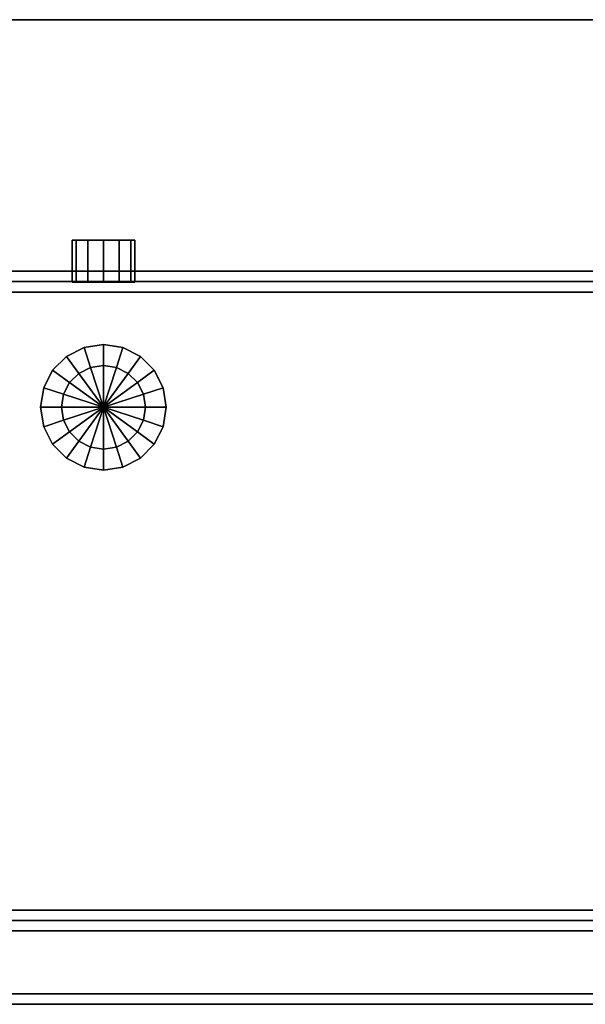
# Model space of a CAD drawing. Extents: x 0 to 1, y -0.47 to 0.
# Tile 2 of 3: x 0.46 to 0.73, y -0.47 to 0. Entities that reach past the tile are written whole.
import ezdxf

# ---------------------------------------------------------------- set-up
doc = ezdxf.new("R2010")
doc.units = 0
for name, color, linetype in [('L1_ABLAUF60_40_', 7, 'CONTINUOUS'), ('L2_STOPFEN40', 7, 'CONTINUOUS'), ('L3__BERLAUF_K_045450', 7, 'CONTINUOUS'), ('L4_BECKEN_045410', 7, 'CONTINUOUS')]:
    doc.layers.add(name, color=color, linetype=linetype)

msp = doc.modelspace()

# ---------------------------------------------------------------- linework, layer by layer
at = {"layer": 'L1_ABLAUF60_40_', "color": 7}
for points, invisible_edges in [([(0.5, -0.155, 0.030033), (0.490729, -0.156468, 0.030033), (0.49382, -0.165979, 0.0317), (0.5, -0.155, 0.030033)], 12), ([(0.490729, -0.156468, 0.030033), (0.5, -0.155, 0.030033), (0.509271, -0.156468, 0.030033), (0.490729, -0.156468, 0.030033)], 12), ([(0.49382, -0.165979, 0.0317), (0.5, -0.165, 0.0317), (0.5, -0.155, 0.030033), (0.49382, -0.165979, 0.0317)], 12), ([(0.509271, -0.156468, 0.030033), (0.5, -0.155, 0.030033), (0.5, -0.165, 0.0317), (0.509271, -0.156468, 0.030033)], 12), ([(0.475729, -0.167366, 0.030033), (0.482366, -0.160729, 0.030033), (0.490729, -0.156468, 0.030033), (0.475729, -0.167366, 0.030033)], 12), ([(0.475729, -0.167366, 0.030033), (0.490729, -0.156468, 0.030033), (0.509271, -0.156468, 0.030033), (0.475729, -0.167366, 0.030033)], 15), ([(0.475729, -0.202634, 0.030033), (0.475729, -0.167366, 0.030033), (0.509271, -0.156468, 0.030033), (0.475729, -0.202634, 0.030033)], 15), ([(0.509271, -0.156468, 0.030033), (0.53, -0.185, 0.030033), (0.475729, -0.202634, 0.030033), (0.509271, -0.156468, 0.030033)], 15), ([(0.490729, -0.156468, 0.030033), (0.482366, -0.160729, 0.030033), (0.488244, -0.16882, 0.0317), (0.490729, -0.156468, 0.030033)], 12), ([(0.488244, -0.16882, 0.0317), (0.49382, -0.165979, 0.0317), (0.490729, -0.156468, 0.030033), (0.488244, -0.16882, 0.0317)], 12), ([(0.5, -0.165, 0.0317), (0.50618, -0.165979, 0.0317), (0.509271, -0.156468, 0.030033), (0.5, -0.165, 0.0317)], 12), ([(0.517634, -0.160729, 0.030033), (0.509271, -0.156468, 0.030033), (0.50618, -0.165979, 0.0317), (0.517634, -0.160729, 0.030033)], 12), ([(0.509271, -0.156468, 0.030033), (0.517634, -0.160729, 0.030033), (0.524271, -0.167366, 0.030033), (0.509271, -0.156468, 0.030033)], 12), ([(0.509271, -0.156468, 0.030033), (0.524271, -0.167366, 0.030033), (0.53, -0.185, 0.030033), (0.509271, -0.156468, 0.030033)], 15), ([(0.482366, -0.160729, 0.030033), (0.475729, -0.167366, 0.030033), (0.48382, -0.173244, 0.0317), (0.482366, -0.160729, 0.030033)], 12), ([(0.48382, -0.173244, 0.0317), (0.488244, -0.16882, 0.0317), (0.482366, -0.160729, 0.030033), (0.48382, -0.173244, 0.0317)], 12), ([(0.50618, -0.165979, 0.0317), (0.511756, -0.16882, 0.0317), (0.517634, -0.160729, 0.030033), (0.50618, -0.165979, 0.0317)], 12), ([(0.524271, -0.167366, 0.030033), (0.517634, -0.160729, 0.030033), (0.511756, -0.16882, 0.0317), (0.524271, -0.167366, 0.030033)], 12), ([(0.47, -0.185, 0.030033), (0.471468, -0.175729, 0.030033), (0.475729, -0.167366, 0.030033), (0.47, -0.185, 0.030033)], 12), ([(0.475729, -0.202634, 0.030033), (0.47, -0.185, 0.030033), (0.475729, -0.167366, 0.030033), (0.475729, -0.202634, 0.030033)], 15), ([(0.475729, -0.167366, 0.030033), (0.471468, -0.175729, 0.030033), (0.480979, -0.17882, 0.0317), (0.475729, -0.167366, 0.030033)], 12), ([(0.480979, -0.17882, 0.0317), (0.48382, -0.173244, 0.0317), (0.475729, -0.167366, 0.030033), (0.480979, -0.17882, 0.0317)], 12), ([(0.49382, -0.165979, 0.031033), (0.488244, -0.16882, 0.031033), (0.48382, -0.173244, 0.031033), (0.49382, -0.165979, 0.031033)], 12), ([(0.50618, -0.165979, 0.031033), (0.49382, -0.165979, 0.031033), (0.48382, -0.173244, 0.031033), (0.50618, -0.165979, 0.031033)], 15), ([(0.52, -0.185, 0.031033), (0.50618, -0.165979, 0.031033), (0.48382, -0.173244, 0.031033), (0.52, -0.185, 0.031033)], 15), ([(0.488244, -0.16882, 0.031033), (0.488244, -0.16882, 0.0317), (0.48382, -0.173244, 0.0317), (0.488244, -0.16882, 0.031033)], 12), ([(0.48382, -0.173244, 0.0317), (0.48382, -0.173244, 0.031033), (0.488244, -0.16882, 0.031033), (0.48382, -0.173244, 0.0317)], 12), ([(0.49382, -0.165979, 0.031033), (0.49382, -0.165979, 0.0317), (0.488244, -0.16882, 0.0317), (0.49382, -0.165979, 0.031033)], 12), ([(0.488244, -0.16882, 0.0317), (0.488244, -0.16882, 0.031033), (0.49382, -0.165979, 0.031033), (0.488244, -0.16882, 0.0317)], 12), ([(0.5, -0.165, 0.031033), (0.5, -0.165, 0.0317), (0.49382, -0.165979, 0.0317), (0.5, -0.165, 0.031033)], 12), ([(0.49382, -0.165979, 0.0317), (0.49382, -0.165979, 0.031033), (0.5, -0.165, 0.031033), (0.49382, -0.165979, 0.0317)], 12), ([(0.50618, -0.165979, 0.031033), (0.5, -0.165, 0.031033), (0.49382, -0.165979, 0.031033), (0.50618, -0.165979, 0.031033)], 12), ([(0.50618, -0.165979, 0.031033), (0.50618, -0.165979, 0.0317), (0.5, -0.165, 0.0317), (0.50618, -0.165979, 0.031033)], 12), ([(0.5, -0.165, 0.0317), (0.5, -0.165, 0.031033), (0.50618, -0.165979, 0.031033), (0.5, -0.165, 0.0317)], 12), ([(0.511756, -0.16882, 0.031033), (0.511756, -0.16882, 0.0317), (0.50618, -0.165979, 0.0317), (0.511756, -0.16882, 0.031033)], 12), ([(0.50618, -0.165979, 0.0317), (0.50618, -0.165979, 0.031033), (0.511756, -0.16882, 0.031033), (0.50618, -0.165979, 0.0317)], 12), ([(0.51618, -0.173244, 0.031033), (0.511756, -0.16882, 0.031033), (0.50618, -0.165979, 0.031033), (0.51618, -0.173244, 0.031033)], 12), ([(0.52, -0.185, 0.031033), (0.51618, -0.173244, 0.031033), (0.50618, -0.165979, 0.031033), (0.52, -0.185, 0.031033)], 15), ([(0.511756, -0.16882, 0.0317), (0.51618, -0.173244, 0.0317), (0.524271, -0.167366, 0.030033), (0.511756, -0.16882, 0.0317)], 12), ([(0.51618, -0.173244, 0.031033), (0.51618, -0.173244, 0.0317), (0.511756, -0.16882, 0.0317), (0.51618, -0.173244, 0.031033)], 12), ([(0.511756, -0.16882, 0.0317), (0.511756, -0.16882, 0.031033), (0.51618, -0.173244, 0.031033), (0.511756, -0.16882, 0.0317)], 12), ([(0.528532, -0.175729, 0.030033), (0.524271, -0.167366, 0.030033), (0.51618, -0.173244, 0.0317), (0.528532, -0.175729, 0.030033)], 12), ([(0.524271, -0.167366, 0.030033), (0.528532, -0.175729, 0.030033), (0.53, -0.185, 0.030033), (0.524271, -0.167366, 0.030033)], 12), ([(0.48382, -0.173244, 0.031033), (0.480979, -0.17882, 0.031033), (0.48, -0.185, 0.031033), (0.48382, -0.173244, 0.031033)], 12), ([(0.48382, -0.173244, 0.031033), (0.48, -0.185, 0.031033), (0.48382, -0.196756, 0.031033), (0.48382, -0.173244, 0.031033)], 15), ([(0.48382, -0.173244, 0.031033), (0.48382, -0.173244, 0.0317), (0.480979, -0.17882, 0.0317), (0.48382, -0.173244, 0.031033)], 12), ([(0.480979, -0.17882, 0.0317), (0.480979, -0.17882, 0.031033), (0.48382, -0.173244, 0.031033), (0.480979, -0.17882, 0.0317)], 12), ([(0.48382, -0.173244, 0.031033), (0.48382, -0.196756, 0.031033), (0.50618, -0.204021, 0.031033), (0.48382, -0.173244, 0.031033)], 15), ([(0.50618, -0.204021, 0.031033), (0.52, -0.185, 0.031033), (0.48382, -0.173244, 0.031033), (0.50618, -0.204021, 0.031033)], 15), ([(0.519021, -0.17882, 0.031033), (0.519021, -0.17882, 0.0317), (0.51618, -0.173244, 0.0317), (0.519021, -0.17882, 0.031033)], 12), ([(0.51618, -0.173244, 0.0317), (0.51618, -0.173244, 0.031033), (0.519021, -0.17882, 0.031033), (0.51618, -0.173244, 0.0317)], 12), ([(0.52, -0.185, 0.031033), (0.519021, -0.17882, 0.031033), (0.51618, -0.173244, 0.031033), (0.52, -0.185, 0.031033)], 12), ([(0.51618, -0.173244, 0.0317), (0.519021, -0.17882, 0.0317), (0.528532, -0.175729, 0.030033), (0.51618, -0.173244, 0.0317)], 12), ([(0.471468, -0.175729, 0.030033), (0.47, -0.185, 0.030033), (0.48, -0.185, 0.0317), (0.471468, -0.175729, 0.030033)], 12), ([(0.48, -0.185, 0.0317), (0.480979, -0.17882, 0.0317), (0.471468, -0.175729, 0.030033), (0.48, -0.185, 0.0317)], 12), ([(0.53, -0.185, 0.030033), (0.528532, -0.175729, 0.030033), (0.519021, -0.17882, 0.0317), (0.53, -0.185, 0.030033)], 12), ([(0.480979, -0.17882, 0.031033), (0.480979, -0.17882, 0.0317), (0.48, -0.185, 0.0317), (0.480979, -0.17882, 0.031033)], 12), ([(0.48, -0.185, 0.0317), (0.48, -0.185, 0.031033), (0.480979, -0.17882, 0.031033), (0.48, -0.185, 0.0317)], 12), ([(0.52, -0.185, 0.031033), (0.52, -0.185, 0.0317), (0.519021, -0.17882, 0.0317), (0.52, -0.185, 0.031033)], 12), ([(0.519021, -0.17882, 0.0317), (0.519021, -0.17882, 0.031033), (0.52, -0.185, 0.031033), (0.519021, -0.17882, 0.0317)], 12), ([(0.519021, -0.17882, 0.0317), (0.52, -0.185, 0.0317), (0.53, -0.185, 0.030033), (0.519021, -0.17882, 0.0317)], 12), ([(0.47, -0.185, 0.030033), (0.471468, -0.194271, 0.030033), (0.480979, -0.19118, 0.0317), (0.47, -0.185, 0.030033)], 12), ([(0.480979, -0.19118, 0.0317), (0.48, -0.185, 0.0317), (0.47, -0.185, 0.030033), (0.480979, -0.19118, 0.0317)], 12), ([(0.475729, -0.202634, 0.030033), (0.471468, -0.194271, 0.030033), (0.47, -0.185, 0.030033), (0.475729, -0.202634, 0.030033)], 12), ([(0.53, -0.185, 0.030033), (0.509271, -0.213532, 0.030033), (0.475729, -0.202634, 0.030033), (0.53, -0.185, 0.030033)], 15), ([(0.48, -0.185, 0.031033), (0.48, -0.185, 0.0317), (0.480979, -0.19118, 0.0317), (0.48, -0.185, 0.031033)], 12), ([(0.480979, -0.19118, 0.0317), (0.480979, -0.19118, 0.031033), (0.48, -0.185, 0.031033), (0.480979, -0.19118, 0.0317)], 12), ([(0.48, -0.185, 0.031033), (0.480979, -0.19118, 0.031033), (0.48382, -0.196756, 0.031033), (0.48, -0.185, 0.031033)], 12), ([(0.50618, -0.204021, 0.031033), (0.51618, -0.196756, 0.031033), (0.52, -0.185, 0.031033), (0.50618, -0.204021, 0.031033)], 15), ([(0.53, -0.185, 0.030033), (0.524271, -0.202634, 0.030033), (0.509271, -0.213532, 0.030033), (0.53, -0.185, 0.030033)], 15), ([(0.51618, -0.196756, 0.031033), (0.519021, -0.19118, 0.031033), (0.52, -0.185, 0.031033), (0.51618, -0.196756, 0.031033)], 12), ([(0.519021, -0.19118, 0.031033), (0.519021, -0.19118, 0.0317), (0.52, -0.185, 0.0317), (0.519021, -0.19118, 0.031033)], 12), ([(0.52, -0.185, 0.0317), (0.52, -0.185, 0.031033), (0.519021, -0.19118, 0.031033), (0.52, -0.185, 0.0317)], 12), ([(0.52, -0.185, 0.0317), (0.519021, -0.19118, 0.0317), (0.528532, -0.194271, 0.030033), (0.52, -0.185, 0.0317)], 12), ([(0.528532, -0.194271, 0.030033), (0.53, -0.185, 0.030033), (0.52, -0.185, 0.0317), (0.528532, -0.194271, 0.030033)], 12), ([(0.53, -0.185, 0.030033), (0.528532, -0.194271, 0.030033), (0.524271, -0.202634, 0.030033), (0.53, -0.185, 0.030033)], 12), ([(0.48382, -0.196756, 0.0317), (0.480979, -0.19118, 0.0317), (0.471468, -0.194271, 0.030033), (0.48382, -0.196756, 0.0317)], 12), ([(0.480979, -0.19118, 0.031033), (0.480979, -0.19118, 0.0317), (0.48382, -0.196756, 0.0317), (0.480979, -0.19118, 0.031033)], 12), ([(0.48382, -0.196756, 0.0317), (0.48382, -0.196756, 0.031033), (0.480979, -0.19118, 0.031033), (0.48382, -0.196756, 0.0317)], 12), ([(0.51618, -0.196756, 0.031033), (0.51618, -0.196756, 0.0317), (0.519021, -0.19118, 0.0317), (0.51618, -0.196756, 0.031033)], 12), ([(0.519021, -0.19118, 0.0317), (0.519021, -0.19118, 0.031033), (0.51618, -0.196756, 0.031033), (0.519021, -0.19118, 0.0317)], 12), ([(0.519021, -0.19118, 0.0317), (0.51618, -0.196756, 0.0317), (0.524271, -0.202634, 0.030033), (0.519021, -0.19118, 0.0317)], 12), ([(0.524271, -0.202634, 0.030033), (0.528532, -0.194271, 0.030033), (0.519021, -0.19118, 0.0317), (0.524271, -0.202634, 0.030033)], 12), ([(0.471468, -0.194271, 0.030033), (0.475729, -0.202634, 0.030033), (0.48382, -0.196756, 0.0317), (0.471468, -0.194271, 0.030033)], 12), ([(0.488244, -0.20118, 0.0317), (0.48382, -0.196756, 0.0317), (0.475729, -0.202634, 0.030033), (0.488244, -0.20118, 0.0317)], 12), ([(0.48382, -0.196756, 0.031033), (0.48382, -0.196756, 0.0317), (0.488244, -0.20118, 0.0317), (0.48382, -0.196756, 0.031033)], 12), ([(0.488244, -0.20118, 0.0317), (0.488244, -0.20118, 0.031033), (0.48382, -0.196756, 0.031033), (0.488244, -0.20118, 0.0317)], 12), ([(0.48382, -0.196756, 0.031033), (0.488244, -0.20118, 0.031033), (0.49382, -0.204021, 0.031033), (0.48382, -0.196756, 0.031033)], 12), ([(0.48382, -0.196756, 0.031033), (0.49382, -0.204021, 0.031033), (0.50618, -0.204021, 0.031033), (0.48382, -0.196756, 0.031033)], 15), ([(0.50618, -0.204021, 0.031033), (0.511756, -0.20118, 0.031033), (0.51618, -0.196756, 0.031033), (0.50618, -0.204021, 0.031033)], 12), ([(0.511756, -0.20118, 0.031033), (0.511756, -0.20118, 0.0317), (0.51618, -0.196756, 0.0317), (0.511756, -0.20118, 0.031033)], 12), ([(0.51618, -0.196756, 0.0317), (0.51618, -0.196756, 0.031033), (0.511756, -0.20118, 0.031033), (0.51618, -0.196756, 0.0317)], 12), ([(0.51618, -0.196756, 0.0317), (0.511756, -0.20118, 0.0317), (0.517634, -0.209271, 0.030033), (0.51618, -0.196756, 0.0317)], 12), ([(0.517634, -0.209271, 0.030033), (0.524271, -0.202634, 0.030033), (0.51618, -0.196756, 0.0317), (0.517634, -0.209271, 0.030033)], 12), ([(0.475729, -0.202634, 0.030033), (0.482366, -0.209271, 0.030033), (0.488244, -0.20118, 0.0317), (0.475729, -0.202634, 0.030033)], 12), ([(0.49382, -0.204021, 0.0317), (0.488244, -0.20118, 0.0317), (0.482366, -0.209271, 0.030033), (0.49382, -0.204021, 0.0317)], 12), ([(0.488244, -0.20118, 0.031033), (0.488244, -0.20118, 0.0317), (0.49382, -0.204021, 0.0317), (0.488244, -0.20118, 0.031033)], 12), ([(0.49382, -0.204021, 0.0317), (0.49382, -0.204021, 0.031033), (0.488244, -0.20118, 0.031033), (0.49382, -0.204021, 0.0317)], 12), ([(0.50618, -0.204021, 0.031033), (0.50618, -0.204021, 0.0317), (0.511756, -0.20118, 0.0317), (0.50618, -0.204021, 0.031033)], 12), ([(0.511756, -0.20118, 0.0317), (0.511756, -0.20118, 0.031033), (0.50618, -0.204021, 0.031033), (0.511756, -0.20118, 0.0317)], 12), ([(0.511756, -0.20118, 0.0317), (0.50618, -0.204021, 0.0317), (0.509271, -0.213532, 0.030033), (0.511756, -0.20118, 0.0317)], 12), ([(0.509271, -0.213532, 0.030033), (0.517634, -0.209271, 0.030033), (0.511756, -0.20118, 0.0317), (0.509271, -0.213532, 0.030033)], 12), ([(0.490729, -0.213532, 0.030033), (0.482366, -0.209271, 0.030033), (0.475729, -0.202634, 0.030033), (0.490729, -0.213532, 0.030033)], 12), ([(0.509271, -0.213532, 0.030033), (0.490729, -0.213532, 0.030033), (0.475729, -0.202634, 0.030033), (0.509271, -0.213532, 0.030033)], 15), ([(0.482366, -0.209271, 0.030033), (0.490729, -0.213532, 0.030033), (0.49382, -0.204021, 0.0317), (0.482366, -0.209271, 0.030033)], 12), ([(0.5, -0.205, 0.0317), (0.49382, -0.204021, 0.0317), (0.490729, -0.213532, 0.030033), (0.5, -0.205, 0.0317)], 12), ([(0.490729, -0.213532, 0.030033), (0.5, -0.215, 0.030033), (0.5, -0.205, 0.0317), (0.490729, -0.213532, 0.030033)], 12), ([(0.49382, -0.204021, 0.031033), (0.49382, -0.204021, 0.0317), (0.5, -0.205, 0.0317), (0.49382, -0.204021, 0.031033)], 12), ([(0.5, -0.205, 0.0317), (0.5, -0.205, 0.031033), (0.49382, -0.204021, 0.031033), (0.5, -0.205, 0.0317)], 12), ([(0.49382, -0.204021, 0.031033), (0.5, -0.205, 0.031033), (0.50618, -0.204021, 0.031033), (0.49382, -0.204021, 0.031033)], 12), ([(0.5, -0.205, 0.031033), (0.5, -0.205, 0.0317), (0.50618, -0.204021, 0.0317), (0.5, -0.205, 0.031033)], 12), ([(0.50618, -0.204021, 0.0317), (0.50618, -0.204021, 0.031033), (0.5, -0.205, 0.031033), (0.50618, -0.204021, 0.0317)], 12), ([(0.5, -0.215, 0.030033), (0.509271, -0.213532, 0.030033), (0.50618, -0.204021, 0.0317), (0.5, -0.215, 0.030033)], 12), ([(0.50618, -0.204021, 0.0317), (0.5, -0.205, 0.0317), (0.5, -0.215, 0.030033), (0.50618, -0.204021, 0.0317)], 12), ([(0.524271, -0.202634, 0.030033), (0.517634, -0.209271, 0.030033), (0.509271, -0.213532, 0.030033), (0.524271, -0.202634, 0.030033)], 12), ([(0.509271, -0.213532, 0.030033), (0.5, -0.215, 0.030033), (0.490729, -0.213532, 0.030033), (0.509271, -0.213532, 0.030033)], 12)]:
    msp.add_3dface(points, dxfattribs=dict(at, invisible_edges=invisible_edges))
at = {"layer": 'L2_STOPFEN40', "color": 7}
for points, invisible_edges in [([(0.48382, -0.173244, 0.0317), (0.488244, -0.16882, 0.0317), (0.49382, -0.165979, 0.0317), (0.48382, -0.173244, 0.0317)], 12), ([(0.48382, -0.173244, 0.0317), (0.49382, -0.165979, 0.0317), (0.50618, -0.165979, 0.0317), (0.48382, -0.173244, 0.0317)], 15), ([(0.48382, -0.196756, 0.0317), (0.48382, -0.173244, 0.0317), (0.50618, -0.165979, 0.0317), (0.48382, -0.196756, 0.0317)], 15), ([(0.50618, -0.165979, 0.0317), (0.52, -0.185, 0.0317), (0.48382, -0.196756, 0.0317), (0.50618, -0.165979, 0.0317)], 15), ([(0.488244, -0.16882, 0.0317), (0.48382, -0.173244, 0.0317), (0.5, -0.185, 0.0347), (0.488244, -0.16882, 0.0317)], 8), ([(0.49382, -0.165979, 0.0317), (0.488244, -0.16882, 0.0317), (0.5, -0.185, 0.0347), (0.49382, -0.165979, 0.0317)], 8), ([(0.49382, -0.165979, 0.0317), (0.5, -0.165, 0.0317), (0.50618, -0.165979, 0.0317), (0.49382, -0.165979, 0.0317)], 12), ([(0.5, -0.165, 0.0317), (0.49382, -0.165979, 0.0317), (0.5, -0.185, 0.0347), (0.5, -0.165, 0.0317)], 8), ([(0.50618, -0.165979, 0.0317), (0.5, -0.165, 0.0317), (0.5, -0.185, 0.0347), (0.50618, -0.165979, 0.0317)], 8), ([(0.511756, -0.16882, 0.0317), (0.50618, -0.165979, 0.0317), (0.5, -0.185, 0.0347), (0.511756, -0.16882, 0.0317)], 8), ([(0.51618, -0.173244, 0.0317), (0.511756, -0.16882, 0.0317), (0.5, -0.185, 0.0347), (0.51618, -0.173244, 0.0317)], 8), ([(0.50618, -0.165979, 0.0317), (0.511756, -0.16882, 0.0317), (0.51618, -0.173244, 0.0317), (0.50618, -0.165979, 0.0317)], 12), ([(0.50618, -0.165979, 0.0317), (0.51618, -0.173244, 0.0317), (0.52, -0.185, 0.0317), (0.50618, -0.165979, 0.0317)], 15), ([(0.48, -0.185, 0.0317), (0.480979, -0.17882, 0.0317), (0.48382, -0.173244, 0.0317), (0.48, -0.185, 0.0317)], 12), ([(0.48382, -0.196756, 0.0317), (0.48, -0.185, 0.0317), (0.48382, -0.173244, 0.0317), (0.48382, -0.196756, 0.0317)], 15), ([(0.48382, -0.173244, 0.0317), (0.480979, -0.17882, 0.0317), (0.5, -0.185, 0.0347), (0.48382, -0.173244, 0.0317)], 8), ([(0.519021, -0.17882, 0.0317), (0.51618, -0.173244, 0.0317), (0.5, -0.185, 0.0347), (0.519021, -0.17882, 0.0317)], 8), ([(0.51618, -0.173244, 0.0317), (0.519021, -0.17882, 0.0317), (0.52, -0.185, 0.0317), (0.51618, -0.173244, 0.0317)], 12), ([(0.480979, -0.17882, 0.0317), (0.48, -0.185, 0.0317), (0.5, -0.185, 0.0347), (0.480979, -0.17882, 0.0317)], 8), ([(0.52, -0.185, 0.0317), (0.519021, -0.17882, 0.0317), (0.5, -0.185, 0.0347), (0.52, -0.185, 0.0317)], 8), ([(0.48382, -0.196756, 0.0317), (0.480979, -0.19118, 0.0317), (0.48, -0.185, 0.0317), (0.48382, -0.196756, 0.0317)], 12), ([(0.48, -0.185, 0.0317), (0.480979, -0.19118, 0.0317), (0.5, -0.185, 0.0347), (0.48, -0.185, 0.0317)], 8), ([(0.480979, -0.19118, 0.0317), (0.48382, -0.196756, 0.0317), (0.5, -0.185, 0.0347), (0.480979, -0.19118, 0.0317)], 8), ([(0.52, -0.185, 0.0317), (0.50618, -0.204021, 0.0317), (0.48382, -0.196756, 0.0317), (0.52, -0.185, 0.0317)], 15), ([(0.48382, -0.196756, 0.0317), (0.488244, -0.20118, 0.0317), (0.5, -0.185, 0.0347), (0.48382, -0.196756, 0.0317)], 8), ([(0.488244, -0.20118, 0.0317), (0.49382, -0.204021, 0.0317), (0.5, -0.185, 0.0347), (0.488244, -0.20118, 0.0317)], 8), ([(0.49382, -0.204021, 0.0317), (0.5, -0.205, 0.0317), (0.5, -0.185, 0.0347), (0.49382, -0.204021, 0.0317)], 8), ([(0.519021, -0.19118, 0.0317), (0.52, -0.185, 0.0317), (0.5, -0.185, 0.0347), (0.519021, -0.19118, 0.0317)], 8), ([(0.51618, -0.196756, 0.0317), (0.519021, -0.19118, 0.0317), (0.5, -0.185, 0.0347), (0.51618, -0.196756, 0.0317)], 8), ([(0.511756, -0.20118, 0.0317), (0.51618, -0.196756, 0.0317), (0.5, -0.185, 0.0347), (0.511756, -0.20118, 0.0317)], 8), ([(0.50618, -0.204021, 0.0317), (0.511756, -0.20118, 0.0317), (0.5, -0.185, 0.0347), (0.50618, -0.204021, 0.0317)], 8), ([(0.5, -0.205, 0.0317), (0.50618, -0.204021, 0.0317), (0.5, -0.185, 0.0347), (0.5, -0.205, 0.0317)], 8), ([(0.52, -0.185, 0.0317), (0.51618, -0.196756, 0.0317), (0.50618, -0.204021, 0.0317), (0.52, -0.185, 0.0317)], 15), ([(0.52, -0.185, 0.0317), (0.519021, -0.19118, 0.0317), (0.51618, -0.196756, 0.0317), (0.52, -0.185, 0.0317)], 12), ([(0.49382, -0.204021, 0.0317), (0.488244, -0.20118, 0.0317), (0.48382, -0.196756, 0.0317), (0.49382, -0.204021, 0.0317)], 12), ([(0.50618, -0.204021, 0.0317), (0.49382, -0.204021, 0.0317), (0.48382, -0.196756, 0.0317), (0.50618, -0.204021, 0.0317)], 15), ([(0.51618, -0.196756, 0.0317), (0.511756, -0.20118, 0.0317), (0.50618, -0.204021, 0.0317), (0.51618, -0.196756, 0.0317)], 12), ([(0.50618, -0.204021, 0.0317), (0.5, -0.205, 0.0317), (0.49382, -0.204021, 0.0317), (0.50618, -0.204021, 0.0317)], 12)]:
    msp.add_3dface(points, dxfattribs=dict(at, invisible_edges=invisible_edges))
at = {"layer": 'L3__BERLAUF_K_045450', "color": 7}
for points, invisible_edges in [([(0.487001, -0.10525, 0.090616), (0.484992, -0.10525, 0.098116), (0.487002, -0.10525, 0.105616), (0.487001, -0.10525, 0.090616)], 12), ([(0.48701, -0.12525, 0.090616), (0.485, -0.12525, 0.098116), (0.484992, -0.10525, 0.098116), (0.48701, -0.12525, 0.090616)], 12), ([(0.484992, -0.10525, 0.098116), (0.487001, -0.10525, 0.090616), (0.48701, -0.12525, 0.090616), (0.484992, -0.10525, 0.098116)], 12), ([(0.487002, -0.10525, 0.105616), (0.484992, -0.10525, 0.098116), (0.485, -0.12525, 0.098116), (0.487002, -0.10525, 0.105616)], 12), ([(0.485, -0.12525, 0.098116), (0.48701, -0.12525, 0.105616), (0.487002, -0.10525, 0.105616), (0.485, -0.12525, 0.098116)], 12), ([(0.512981, -0.105238, 0.090615), (0.499991, -0.105244, 0.083116), (0.487001, -0.10525, 0.090616), (0.512981, -0.105238, 0.090615)], 15), ([(0.499992, -0.105244, 0.113116), (0.512981, -0.105238, 0.090615), (0.487001, -0.10525, 0.090616), (0.499992, -0.105244, 0.113116)], 15), ([(0.499991, -0.105244, 0.083116), (0.492491, -0.105247, 0.085126), (0.487001, -0.10525, 0.090616), (0.499991, -0.105244, 0.083116)], 12), ([(0.487001, -0.10525, 0.090616), (0.487002, -0.10525, 0.105616), (0.499992, -0.105244, 0.113116), (0.487001, -0.10525, 0.090616)], 15), ([(0.487001, -0.10525, 0.090616), (0.492491, -0.105247, 0.085126), (0.4925, -0.125247, 0.085126), (0.487001, -0.10525, 0.090616)], 12), ([(0.4925, -0.125247, 0.085126), (0.48701, -0.12525, 0.090616), (0.487001, -0.10525, 0.090616), (0.4925, -0.125247, 0.085126)], 12), ([(0.487002, -0.10525, 0.105616), (0.492492, -0.105247, 0.111106), (0.499992, -0.105244, 0.113116), (0.487002, -0.10525, 0.105616)], 12), ([(0.492492, -0.105247, 0.111106), (0.487002, -0.10525, 0.105616), (0.48701, -0.12525, 0.105616), (0.492492, -0.105247, 0.111106)], 12), ([(0.48701, -0.12525, 0.105616), (0.4925, -0.125247, 0.111106), (0.492492, -0.105247, 0.111106), (0.48701, -0.12525, 0.105616)], 12), ([(0.492491, -0.105247, 0.085126), (0.499991, -0.105244, 0.083116), (0.5, -0.125244, 0.083116), (0.492491, -0.105247, 0.085126)], 12), ([(0.5, -0.125244, 0.083116), (0.4925, -0.125247, 0.085126), (0.492491, -0.105247, 0.085126), (0.5, -0.125244, 0.083116)], 12), ([(0.499992, -0.105244, 0.113116), (0.492492, -0.105247, 0.111106), (0.4925, -0.125247, 0.111106), (0.499992, -0.105244, 0.113116)], 12), ([(0.4925, -0.125247, 0.111106), (0.5, -0.125244, 0.113116), (0.499992, -0.105244, 0.113116), (0.4925, -0.125247, 0.111106)], 12), ([(0.512981, -0.105238, 0.090615), (0.507491, -0.105241, 0.085126), (0.499991, -0.105244, 0.083116), (0.512981, -0.105238, 0.090615)], 12), ([(0.499991, -0.105244, 0.083116), (0.507491, -0.105241, 0.085126), (0.5075, -0.125241, 0.085126), (0.499991, -0.105244, 0.083116)], 12), ([(0.5075, -0.125241, 0.085126), (0.5, -0.125244, 0.083116), (0.499991, -0.105244, 0.083116), (0.5075, -0.125241, 0.085126)], 12), ([(0.499992, -0.105244, 0.113116), (0.507492, -0.105241, 0.111106), (0.512982, -0.105238, 0.105615), (0.499992, -0.105244, 0.113116)], 12), ([(0.499992, -0.105244, 0.113116), (0.512982, -0.105238, 0.105615), (0.512981, -0.105238, 0.090615), (0.499992, -0.105244, 0.113116)], 15), ([(0.507492, -0.105241, 0.111106), (0.499992, -0.105244, 0.113116), (0.5, -0.125244, 0.113116), (0.507492, -0.105241, 0.111106)], 12), ([(0.5, -0.125244, 0.113116), (0.5075, -0.125241, 0.111106), (0.507492, -0.105241, 0.111106), (0.5, -0.125244, 0.113116)], 12), ([(0.507491, -0.105241, 0.085126), (0.512981, -0.105238, 0.090615), (0.51299, -0.125238, 0.090615), (0.507491, -0.105241, 0.085126)], 12), ([(0.51299, -0.125238, 0.090615), (0.5075, -0.125241, 0.085126), (0.507491, -0.105241, 0.085126), (0.51299, -0.125238, 0.090615)], 12), ([(0.512982, -0.105238, 0.105615), (0.507492, -0.105241, 0.111106), (0.5075, -0.125241, 0.111106), (0.512982, -0.105238, 0.105615)], 12), ([(0.5075, -0.125241, 0.111106), (0.51299, -0.125238, 0.105615), (0.512982, -0.105238, 0.105615), (0.5075, -0.125241, 0.111106)], 12), ([(0.512982, -0.105238, 0.105615), (0.514992, -0.105238, 0.098115), (0.512981, -0.105238, 0.090615), (0.512982, -0.105238, 0.105615)], 12), ([(0.515, -0.125238, 0.098115), (0.51299, -0.125238, 0.090615), (0.512981, -0.105238, 0.090615), (0.515, -0.125238, 0.098115)], 12), ([(0.512981, -0.105238, 0.090615), (0.514992, -0.105238, 0.098115), (0.515, -0.125238, 0.098115), (0.512981, -0.105238, 0.090615)], 12), ([(0.514992, -0.105238, 0.098115), (0.512982, -0.105238, 0.105615), (0.51299, -0.125238, 0.105615), (0.514992, -0.105238, 0.098115)], 12), ([(0.51299, -0.125238, 0.105615), (0.515, -0.125238, 0.098115), (0.514992, -0.105238, 0.098115), (0.51299, -0.125238, 0.105615)], 12), ([(0.485, -0.12525, 0.098116), (0.48701, -0.12525, 0.090616), (0.487099, -0.125249, 0.090668), (0.485, -0.12525, 0.098116)], 14), ([(0.485, -0.12525, 0.098116), (0.487099, -0.125249, 0.090668), (0.485104, -0.12525, 0.098116), (0.485, -0.12525, 0.098116)], 13), ([(0.48701, -0.12525, 0.105616), (0.485, -0.12525, 0.098116), (0.485104, -0.12525, 0.098116), (0.48701, -0.12525, 0.105616)], 14), ([(0.485104, -0.12525, 0.098116), (0.485207, -0.12515, 0.098116), (0.487189, -0.125149, 0.105512), (0.485104, -0.12525, 0.098116)], 12), ([(0.487189, -0.125149, 0.105512), (0.487099, -0.125249, 0.105564), (0.485104, -0.12525, 0.098116), (0.487189, -0.125149, 0.105512)], 12), ([(0.485207, -0.12515, 0.098116), (0.485104, -0.12525, 0.098116), (0.487099, -0.125249, 0.090668), (0.485207, -0.12515, 0.098116)], 12), ([(0.48701, -0.12525, 0.105616), (0.485104, -0.12525, 0.098116), (0.487099, -0.125249, 0.105564), (0.48701, -0.12525, 0.105616)], 13), ([(0.487189, -0.125149, 0.105512), (0.485207, -0.12515, 0.098116), (0.487189, -0.125149, 0.09072), (0.487189, -0.125149, 0.105512)], 12), ([(0.487099, -0.125249, 0.090668), (0.487189, -0.125149, 0.09072), (0.485207, -0.12515, 0.098116), (0.487099, -0.125249, 0.090668)], 12), ([(0.48701, -0.12525, 0.090616), (0.4925, -0.125247, 0.085126), (0.492552, -0.125247, 0.085215), (0.48701, -0.12525, 0.090616)], 14), ([(0.48701, -0.12525, 0.090616), (0.492552, -0.125247, 0.085215), (0.487099, -0.125249, 0.090668), (0.48701, -0.12525, 0.090616)], 13), ([(0.487099, -0.125249, 0.105564), (0.4925, -0.125247, 0.111106), (0.48701, -0.12525, 0.105616), (0.487099, -0.125249, 0.105564)], 13), ([(0.487099, -0.125249, 0.105564), (0.487189, -0.125149, 0.105512), (0.492604, -0.125147, 0.110927), (0.487099, -0.125249, 0.105564)], 12), ([(0.492604, -0.125147, 0.110927), (0.492552, -0.125247, 0.111017), (0.487099, -0.125249, 0.105564), (0.492604, -0.125147, 0.110927)], 12), ([(0.487189, -0.125149, 0.09072), (0.487099, -0.125249, 0.090668), (0.492552, -0.125247, 0.085215), (0.487189, -0.125149, 0.09072)], 12), ([(0.487099, -0.125249, 0.105564), (0.492552, -0.125247, 0.111017), (0.4925, -0.125247, 0.111106), (0.487099, -0.125249, 0.105564)], 14), ([(0.487189, -0.125149, 0.09072), (0.5, -0.125144, 0.083323), (0.512811, -0.125138, 0.090719), (0.487189, -0.125149, 0.09072)], 15), ([(0.5, -0.125144, 0.112909), (0.487189, -0.125149, 0.09072), (0.512811, -0.125138, 0.090719), (0.5, -0.125144, 0.112909)], 15), ([(0.5, -0.125144, 0.112909), (0.492604, -0.125147, 0.110927), (0.487189, -0.125149, 0.105512), (0.5, -0.125144, 0.112909)], 12), ([(0.487189, -0.125149, 0.09072), (0.492604, -0.125147, 0.085305), (0.5, -0.125144, 0.083323), (0.487189, -0.125149, 0.09072)], 12), ([(0.5, -0.125144, 0.112909), (0.487189, -0.125149, 0.105512), (0.487189, -0.125149, 0.09072), (0.5, -0.125144, 0.112909)], 15), ([(0.492552, -0.125247, 0.085215), (0.492604, -0.125147, 0.085305), (0.487189, -0.125149, 0.09072), (0.492552, -0.125247, 0.085215)], 12), ([(0.4925, -0.125247, 0.085126), (0.5, -0.125244, 0.083116), (0.5, -0.125244, 0.08322), (0.4925, -0.125247, 0.085126)], 14), ([(0.4925, -0.125247, 0.085126), (0.5, -0.125244, 0.08322), (0.492552, -0.125247, 0.085215), (0.4925, -0.125247, 0.085126)], 13), ([(0.492552, -0.125247, 0.111017), (0.5, -0.125244, 0.113116), (0.4925, -0.125247, 0.111106), (0.492552, -0.125247, 0.111017)], 13), ([(0.492552, -0.125247, 0.111017), (0.492604, -0.125147, 0.110927), (0.5, -0.125144, 0.112909), (0.492552, -0.125247, 0.111017)], 12), ([(0.5, -0.125144, 0.112909), (0.5, -0.125244, 0.113012), (0.492552, -0.125247, 0.111017), (0.5, -0.125144, 0.112909)], 12), ([(0.492604, -0.125147, 0.085305), (0.492552, -0.125247, 0.085215), (0.5, -0.125244, 0.08322), (0.492604, -0.125147, 0.085305)], 12), ([(0.492552, -0.125247, 0.111017), (0.5, -0.125244, 0.113012), (0.5, -0.125244, 0.113116), (0.492552, -0.125247, 0.111017)], 14), ([(0.5, -0.125244, 0.08322), (0.5, -0.125144, 0.083323), (0.492604, -0.125147, 0.085305), (0.5, -0.125244, 0.08322)], 12), ([(0.5, -0.125144, 0.083323), (0.507396, -0.125141, 0.085305), (0.512811, -0.125138, 0.090719), (0.5, -0.125144, 0.083323)], 12), ([(0.512811, -0.125138, 0.105511), (0.507396, -0.125141, 0.110927), (0.5, -0.125144, 0.112909), (0.512811, -0.125138, 0.105511)], 12), ([(0.512811, -0.125138, 0.090719), (0.512811, -0.125138, 0.105511), (0.5, -0.125144, 0.112909), (0.512811, -0.125138, 0.090719)], 15), ([(0.507448, -0.125241, 0.085215), (0.507396, -0.125141, 0.085305), (0.5, -0.125144, 0.083323), (0.507448, -0.125241, 0.085215)], 12), ([(0.5, -0.125244, 0.113012), (0.5, -0.125144, 0.112909), (0.507396, -0.125141, 0.110927), (0.5, -0.125244, 0.113012)], 12), ([(0.507396, -0.125141, 0.110927), (0.507448, -0.125241, 0.111017), (0.5, -0.125244, 0.113012), (0.507396, -0.125141, 0.110927)], 12), ([(0.5, -0.125144, 0.083323), (0.5, -0.125244, 0.08322), (0.507448, -0.125241, 0.085215), (0.5, -0.125144, 0.083323)], 12), ([(0.5, -0.125244, 0.083116), (0.5075, -0.125241, 0.085126), (0.507448, -0.125241, 0.085215), (0.5, -0.125244, 0.083116)], 14), ([(0.5, -0.125244, 0.083116), (0.507448, -0.125241, 0.085215), (0.5, -0.125244, 0.08322), (0.5, -0.125244, 0.083116)], 13), ([(0.5, -0.125244, 0.113012), (0.507448, -0.125241, 0.111017), (0.5075, -0.125241, 0.111106), (0.5, -0.125244, 0.113012)], 14), ([(0.5, -0.125244, 0.113012), (0.5075, -0.125241, 0.111106), (0.5, -0.125244, 0.113116), (0.5, -0.125244, 0.113012)], 13), ([(0.512901, -0.125238, 0.090667), (0.512811, -0.125138, 0.090719), (0.507396, -0.125141, 0.085305), (0.512901, -0.125238, 0.090667)], 12), ([(0.507448, -0.125241, 0.111017), (0.507396, -0.125141, 0.110927), (0.512811, -0.125138, 0.105511), (0.507448, -0.125241, 0.111017)], 12), ([(0.507396, -0.125141, 0.085305), (0.507448, -0.125241, 0.085215), (0.512901, -0.125238, 0.090667), (0.507396, -0.125141, 0.085305)], 12), ([(0.512811, -0.125138, 0.105511), (0.512901, -0.125238, 0.105563), (0.507448, -0.125241, 0.111017), (0.512811, -0.125138, 0.105511)], 12), ([(0.5075, -0.125241, 0.085126), (0.512901, -0.125238, 0.090667), (0.507448, -0.125241, 0.085215), (0.5075, -0.125241, 0.085126)], 13), ([(0.507448, -0.125241, 0.111017), (0.512901, -0.125238, 0.105563), (0.51299, -0.125238, 0.105615), (0.507448, -0.125241, 0.111017)], 14), ([(0.507448, -0.125241, 0.111017), (0.51299, -0.125238, 0.105615), (0.5075, -0.125241, 0.111106), (0.507448, -0.125241, 0.111017)], 13), ([(0.5075, -0.125241, 0.085126), (0.51299, -0.125238, 0.090615), (0.512901, -0.125238, 0.090667), (0.5075, -0.125241, 0.085126)], 14), ([(0.512811, -0.125138, 0.090719), (0.514793, -0.125138, 0.098115), (0.512811, -0.125138, 0.105511), (0.512811, -0.125138, 0.090719)], 12), ([(0.514896, -0.125238, 0.098115), (0.514793, -0.125138, 0.098115), (0.512811, -0.125138, 0.090719), (0.514896, -0.125238, 0.098115)], 12), ([(0.512811, -0.125138, 0.090719), (0.512901, -0.125238, 0.090667), (0.514896, -0.125238, 0.098115), (0.512811, -0.125138, 0.090719)], 12), ([(0.512901, -0.125238, 0.105563), (0.512811, -0.125138, 0.105511), (0.514793, -0.125138, 0.098115), (0.512901, -0.125238, 0.105563)], 12), ([(0.514793, -0.125138, 0.098115), (0.514896, -0.125238, 0.098115), (0.512901, -0.125238, 0.105563), (0.514793, -0.125138, 0.098115)], 12), ([(0.514896, -0.125238, 0.098115), (0.512901, -0.125238, 0.090667), (0.51299, -0.125238, 0.090615), (0.514896, -0.125238, 0.098115)], 14), ([(0.512901, -0.125238, 0.105563), (0.514896, -0.125238, 0.098115), (0.515, -0.125238, 0.098115), (0.512901, -0.125238, 0.105563)], 14), ([(0.512901, -0.125238, 0.105563), (0.515, -0.125238, 0.098115), (0.51299, -0.125238, 0.105615), (0.512901, -0.125238, 0.105563)], 13), ([(0.514896, -0.125238, 0.098115), (0.51299, -0.125238, 0.090615), (0.515, -0.125238, 0.098115), (0.514896, -0.125238, 0.098115)], 13)]:
    msp.add_3dface(points, dxfattribs=dict(at, invisible_edges=invisible_edges))
at = {"layer": 'L4_BECKEN_045410', "color": 7}
for points, invisible_edges in [([(0, -0.44), (0, 0), (1, 0), (0, -0.44)], 12), ([(0, -0.44), (1, 0), (0.995981, -0.455), (0, -0.44)], 15), ([(1, 0, 0.125), (1, 0), (0, 0), (1, 0, 0.125)], 12), ([(0.005176, 0, 0.13), (1, 0, 0.125), (0, 0), (0.005176, 0, 0.13)], 15), ([(0.994824, -0.115, 0.13), (0.994824, 0, 0.13), (0.005176, 0, 0.13), (0.994824, -0.115, 0.13)], 12), ([(0.994824, -0.115, 0.13), (0.005176, 0, 0.13), (0.005176, -0.115, 0.13), (0.994824, -0.115, 0.13)], 13), ([(0.005176, 0, 0.13), (0.994824, 0, 0.13), (1, 0, 0.125), (0.005176, 0, 0.13)], 12), ([(0.994824, -0.115, 0.13), (0.005176, -0.115, 0.13), (0.045, -0.12, 0.13), (0.994824, -0.115, 0.13)], 15), ([(0.994824, -0.115, 0.13), (0.045, -0.12, 0.13), (0.955, -0.12, 0.13), (0.994824, -0.115, 0.13)], 13), ([(0.955, -0.12, 0.13), (0.045, -0.12, 0.13), (0.045657, -0.12499, 0.125), (0.955, -0.12, 0.13)], 12), ([(0.045657, -0.12499, 0.125), (0.954343, -0.12499, 0.125), (0.955, -0.12, 0.13), (0.045657, -0.12499, 0.125)], 12), ([(0.954343, -0.12499, 0.035), (0.045657, -0.12499, 0.035), (0.050548, -0.12999, 0.03), (0.954343, -0.12499, 0.035)], 12), ([(0.045657, -0.12499, 0.035), (0.954343, -0.12499, 0.035), (0.954343, -0.12499, 0.125), (0.045657, -0.12499, 0.035)], 12), ([(0.954343, -0.12499, 0.125), (0.045657, -0.12499, 0.125), (0.045657, -0.12499, 0.035), (0.954343, -0.12499, 0.125)], 12), ([(0.050548, -0.12999, 0.03), (0.949452, -0.12999, 0.03), (0.954343, -0.12499, 0.035), (0.050548, -0.12999, 0.03)], 12), ([(0.952467, -0.130786, 0.03), (0.050548, -0.12999, 0.03), (0.045798, -0.132497, 0.03), (0.952467, -0.130786, 0.03)], 15), ([(0.952467, -0.130786, 0.03), (0.045798, -0.132497, 0.03), (0.047533, -0.424214, 0.03), (0.952467, -0.130786, 0.03)], 15), ([(0.047533, -0.424214, 0.03), (0.954202, -0.422503, 0.03), (0.952467, -0.130786, 0.03), (0.047533, -0.424214, 0.03)], 15), ([(0.952467, -0.130786, 0.03), (0.949452, -0.12999, 0.03), (0.050548, -0.12999, 0.03), (0.952467, -0.130786, 0.03)], 12), ([(0.047533, -0.424214, 0.03), (0.949452, -0.42501, 0.03), (0.954202, -0.422503, 0.03), (0.047533, -0.424214, 0.03)], 15), ([(0.949452, -0.42501, 0.03), (0.050548, -0.42501, 0.03), (0.045657, -0.43001, 0.035), (0.949452, -0.42501, 0.03)], 12), ([(0.045657, -0.43001, 0.035), (0.954343, -0.43001, 0.035), (0.949452, -0.42501, 0.03), (0.045657, -0.43001, 0.035)], 12), ([(0.047533, -0.424214, 0.03), (0.050548, -0.42501, 0.03), (0.949452, -0.42501, 0.03), (0.047533, -0.424214, 0.03)], 12), ([(0.954343, -0.43001, 0.125), (0.045657, -0.43001, 0.125), (0.045, -0.435, 0.13), (0.954343, -0.43001, 0.125)], 12), ([(0.045, -0.435, 0.13), (0.955, -0.435, 0.13), (0.954343, -0.43001, 0.125), (0.045, -0.435, 0.13)], 12), ([(0.954343, -0.43001, 0.035), (0.045657, -0.43001, 0.035), (0.045657, -0.43001, 0.125), (0.954343, -0.43001, 0.035)], 12), ([(0.045657, -0.43001, 0.125), (0.954343, -0.43001, 0.125), (0.954343, -0.43001, 0.035), (0.045657, -0.43001, 0.125)], 12), ([(0.955, -0.435, 0.13), (0.045, -0.435, 0.13), (0.030658, -0.465, 0.13), (0.955, -0.435, 0.13)], 14), ([(0.955, -0.435, 0.13), (0.030658, -0.465, 0.13), (0.995, -0.439342, 0.13), (0.955, -0.435, 0.13)], 15), ([(0.015, -0.465981), (0, -0.44), (0.995981, -0.455), (0.015, -0.465981)], 15), ([(0.030658, -0.465, 0.13), (0.982412, -0.461498, 0.13), (0.995, -0.439342, 0.13), (0.030658, -0.465, 0.13)], 15), ([(0.995981, -0.455), (0.97, -0.47), (0.015, -0.465981), (0.995981, -0.455)], 15), ([(0.969342, -0.465, 0.13), (0.030658, -0.465, 0.13), (0.03, -0.47, 0.125), (0.969342, -0.465, 0.13)], 12), ([(0.03, -0.47, 0.125), (0.97, -0.47, 0.125), (0.969342, -0.465, 0.13), (0.03, -0.47, 0.125)], 12), ([(0.030658, -0.465, 0.13), (0.969342, -0.465, 0.13), (0.982412, -0.461498, 0.13), (0.030658, -0.465, 0.13)], 12), ([(0.97, -0.47), (0.03, -0.47), (0.015, -0.465981), (0.97, -0.47)], 12), ([(0.97, -0.47, 0.125), (0.03, -0.47, 0.125), (0.03, -0.47), (0.97, -0.47, 0.125)], 12), ([(0.03, -0.47), (0.97, -0.47), (0.97, -0.47, 0.125), (0.03, -0.47)], 12)]:
    msp.add_3dface(points, dxfattribs=dict(at, invisible_edges=invisible_edges))

doc.saveas('drawing.dxf')
